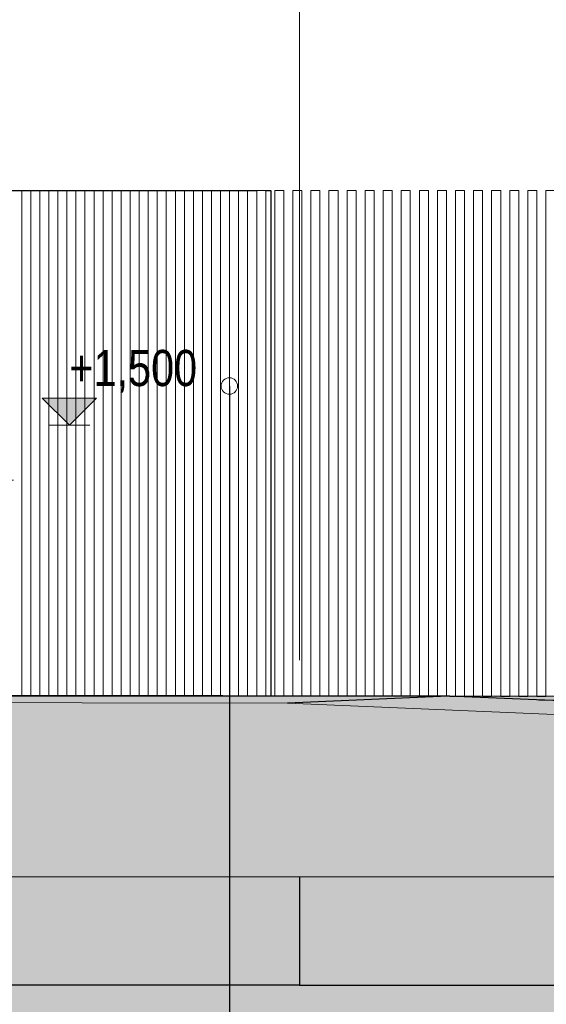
# Model space of a CAD drawing. Header units: millimetres. Extents: x -3848 to 115359, y -22918 to 12821.
# Tile 15 of 51: x 14414 to 17328, y -1706 to 3746. Entities that reach past the tile are written whole.
import ezdxf

# ---------------------------------------------------------------- set-up
doc = ezdxf.new("R2010")
doc.units = ezdxf.units.MM
doc.header["$MEASUREMENT"] = 0
for name, color, linetype in [('1244_Fassaadi varustus', 7, 'Continuous'), ('_2D mõõdud', 7, 'Continuous'), ('New_1131_Liiklusalade katted', 7, 'Continuous'), ('New_1132_Parkimisalade katted', 7, 'Continuous'), ('New_1133_Puhke- ja mängualade katted', 7, 'Continuous'), ('New_1241_Välisseinad', 7, 'Continuous')]:
    doc.layers.add(name, color=color, linetype=linetype)
for name, color, linetype, lineweight in [('1244_Fassaadi varustus_Pen_No__101', 252, 'Continuous', 13), ('_2D maapind_Pen_No__101', 252, 'Continuous', 13), ('_2D mõõdud_Pen_No__101', 252, 'Continuous', 13), ('_2D tähised_Pen_No__1', 7, 'Continuous', 13), ('New_1131_Liiklusalade katted_Pen_No__53', 54, 'Continuous', 25), ('New_1132_Parkimisalade katted_Pen_No__53', 54, 'Continuous', 25), ('New_1133_Puhke- ja mängualade katted_Pen_No__53', 54, 'Continuous', 25), ('New_1241_Välisseinad_Pen_No__41', 7, 'Continuous', 25), ('New__2D tekstid_Pen_No__1', 7, 'Continuous', 13)]:
    doc.layers.add(name, color=color, linetype=linetype, lineweight=lineweight)
for name, color, linetype, lineweight, true_color in [('_2D maapind_Pen_No__102', 7, 'Continuous', 13, 0xcccccc), ('New_1131_Liiklusalade katted_Pen_No__93', 7, 'Continuous', 13, 0xa2a233), ('New__2D Abi_Pen_No__62', 7, 'Continuous', 20, 0xaaaaaa)]:
    doc.layers.add(name, color=color, linetype=linetype, lineweight=lineweight, true_color=true_color)
doc.styles.add('GENERATED_STYLE_2', font='txt')
doc.dimstyles.new('GENERATED_STYLE__2', dxfattribs={"dimtxt": 0.18, "dimasz": 152, "dimexe": 0.18, "dimexo": 0.0625, "dimgap": 0.09, "dimtad": 0, "dimtih": 1, "dimtoh": 1, "dimdec": 4, "dimzin": 0, "dimdsep": 46, "dimcen": 0.09, "dimadec": 0, "dimazin": 0, "dimtfac": 1, "dimtdec": 4, "dimtmove": 0, "dimatfit": 3, "dimldrblk": 'ARROWHEAD_0', "dimfxl": 0, "dimtolj": 1, "dimtzin": 0, "dimarcsym": 0})
doc.dimstyles.new('GENERATED_STYLE__3', dxfattribs={"dimtxt": 0.18, "dimasz": 182.4, "dimexe": 0.18, "dimexo": 0.0625, "dimgap": 0.09, "dimtad": 0, "dimtih": 1, "dimtoh": 1, "dimdec": 4, "dimzin": 0, "dimdsep": 46, "dimcen": 0.09, "dimadec": 0, "dimazin": 0, "dimtfac": 1, "dimtdec": 4, "dimtmove": 0, "dimatfit": 3, "dimldrblk": 'ARROWHEAD_1', "dimfxl": 0, "dimtolj": 1, "dimtzin": 0, "dimarcsym": 0})

# ---------------------------------------------------------------- blocks, each defined once
blk = doc.blocks.new('Section Element_2_1')
at = {"layer": 'New_1241_Välisseinad_Pen_No__41', "color": 7, "linetype": 'Continuous', "lineweight": 25}
for p, q in [((15802.8, 2799.5), (15802.8, 1.8)), ((16794.5, 0), (16825.1, 0)), ((16875.1, 0), (16925.1, 0)), ((16975.1, 0), (17025.1, 0)), ((17075.1, 0), (17125.1, 0)), ((17175.1, 0), (17225.1, 0)), ((17275.1, 0), (17325.1, 0))]:
    blk.add_line(p, q, dxfattribs=at)
blk = doc.blocks.new('Section Element_9_1')
at = {"layer": 'New_1241_Välisseinad_Pen_No__41', "color": 7, "linetype": 'Continuous', "lineweight": 25}
for p, q in [((0, 2799.5), (15725.1, 2799.5)), ((15775.1, 2799.5), (15802.8, 2799.5))]:
    blk.add_line(p, q, dxfattribs=at)
blk = doc.blocks.new('Section Element_11_1')
at = {"layer": 'New_1241_Välisseinad_Pen_No__41', "color": 7, "linetype": 'Continuous', "lineweight": 25}
blk.add_line((15962.8, -1600), (-380, -1600), dxfattribs=at)
blk = doc.blocks.new('Section Element_13_1')
at = {"layer": 'New_1241_Välisseinad_Pen_No__41', "color": 7, "linetype": 'Continuous', "lineweight": 25}
for p, q in [((15962.8, -1000), (15962.8, -1600)), ((15962.8, -1600), (37880, -1600))]:
    blk.add_line(p, q, dxfattribs=at)
blk = doc.blocks.new('Section Element_36_1')
at = {"layer": 'New_1132_Parkimisalade katted_Pen_No__53', "color": 54, "linetype": 'Continuous', "lineweight": 25}
blk.add_line((19792.5, -55), (17287.1, -21.3), dxfattribs=at)
blk = doc.blocks.new('Section Element_47_1')
at = {"layer": 'New_1131_Liiklusalade katted_Pen_No__53', "color": 54, "linetype": 'Continuous', "lineweight": 25}
for p, q in [((16784, 0), (9314.2, 13.3)), ((16784, 0), (15895, -39.2)), ((19143.4, -100), (16784, 0))]:
    blk.add_line(p, q, dxfattribs=at)
at = {"layer": 'New_1131_Liiklusalade katted_Pen_No__93', "color": 55, "linetype": 'Continuous', "lineweight": 13, "true_color": 0xa2a233}
blk.add_line((42233.3, -1000), (-2242.6, -1000), dxfattribs=at)
at = {"layer": 'New_1131_Liiklusalade katted_Pen_No__93', "color": 55, "linetype": 'Continuous', "lineweight": 13, "true_color": 0xa2a233, "flags": 128}
blk.add_lwpolyline([(42233.3, -63.2), (38040.7, -100), (35424.8, -100), (32328, -144.1), (28489.2, -191.7), (28431, -200), (28280.1, -203.9), (26966.4, -200), (25864.4, -200), (19449.8, -111.8), (18304.1, -111.5), (17330, -100), (15895, -39.2), (11351.7, -31.1), (9394.6, -100), (7857.9, -111.1), (7050, -121.2), (1915.2, -100), (-376.7, -98.3), (-2242.6, -118)], dxfattribs=at)
blk = doc.blocks.new('Section Element_50_1')
at = {"layer": 'New_1133_Puhke- ja mängualade katted_Pen_No__53', "color": 54, "linetype": 'Continuous', "lineweight": 25}
for q in [(16784, 0), (16794.5, -0.4)]:
    blk.add_line((16794.5, 0), q, dxfattribs=at)
blk = doc.blocks.new('Section Element_239_1')
at = {"layer": '1244_Fassaadi varustus_Pen_No__101', "color": 252, "linetype": 'Continuous', "lineweight": 13}
for p, q in [((15625.1, 2.1), (15625.1, 2799.5)), ((15675.1, 2), (15675.1, 2799.5))]:
    blk.add_line(p, q, dxfattribs=at)
blk = doc.blocks.new('Section Element_240_1')
at = {"layer": '1244_Fassaadi varustus_Pen_No__101', "color": 252, "linetype": 'Continuous', "lineweight": 13}
for p, q in [((15525.1, 2.2), (15525.1, 2799.5)), ((15575.1, 2.2), (15575.1, 2799.5))]:
    blk.add_line(p, q, dxfattribs=at)
blk = doc.blocks.new('Section Element_241_1')
at = {"layer": '1244_Fassaadi varustus_Pen_No__101', "color": 252, "linetype": 'Continuous', "lineweight": 13}
for p, q in [((15425.1, 2.4), (15425.1, 2799.5)), ((15475.1, 2.3), (15475.1, 2799.5))]:
    blk.add_line(p, q, dxfattribs=at)
blk = doc.blocks.new('Section Element_242_1')
at = {"layer": '1244_Fassaadi varustus_Pen_No__101', "color": 252, "linetype": 'Continuous', "lineweight": 13}
for p, q in [((15325.1, 2.6), (15325.1, 2799.5)), ((15375.1, 2.5), (15375.1, 2799.5))]:
    blk.add_line(p, q, dxfattribs=at)
blk = doc.blocks.new('Section Element_243_1')
at = {"layer": '1244_Fassaadi varustus_Pen_No__101', "color": 252, "linetype": 'Continuous', "lineweight": 13}
for p, q in [((15225.1, 2.8), (15225.1, 2799.5)), ((15275.1, 2.7), (15275.1, 2799.5))]:
    blk.add_line(p, q, dxfattribs=at)
blk = doc.blocks.new('Section Element_244_1')
at = {"layer": '1244_Fassaadi varustus_Pen_No__101', "color": 252, "linetype": 'Continuous', "lineweight": 13}
for p, q in [((15125.1, 3), (15125.1, 2799.5)), ((15175.1, 2.9), (15175.1, 2799.5))]:
    blk.add_line(p, q, dxfattribs=at)
blk = doc.blocks.new('Section Element_245_1')
at = {"layer": '1244_Fassaadi varustus_Pen_No__101', "color": 252, "linetype": 'Continuous', "lineweight": 13}
for p, q in [((15025.1, 3.1), (15025.1, 2799.5)), ((15075.1, 3.1), (15075.1, 2799.5))]:
    blk.add_line(p, q, dxfattribs=at)
blk = doc.blocks.new('Section Element_246_1')
at = {"layer": '1244_Fassaadi varustus_Pen_No__101', "color": 252, "linetype": 'Continuous', "lineweight": 13}
for p, q in [((14925.1, 3.3), (14925.1, 2799.5)), ((14975.1, 3.2), (14975.1, 2799.5))]:
    blk.add_line(p, q, dxfattribs=at)
blk = doc.blocks.new('Section Element_247_1')
at = {"layer": '1244_Fassaadi varustus_Pen_No__101', "color": 252, "linetype": 'Continuous', "lineweight": 13}
for p, q in [((14825.1, 3.5), (14825.1, 2799.5)), ((14875.1, 3.4), (14875.1, 2799.5))]:
    blk.add_line(p, q, dxfattribs=at)
blk = doc.blocks.new('Section Element_248_1')
at = {"layer": '1244_Fassaadi varustus_Pen_No__101', "color": 252, "linetype": 'Continuous', "lineweight": 13}
for p, q in [((14725.1, 3.7), (14725.1, 2799.5)), ((14775.1, 3.6), (14775.1, 2799.5))]:
    blk.add_line(p, q, dxfattribs=at)
blk = doc.blocks.new('Section Element_249_1')
at = {"layer": '1244_Fassaadi varustus_Pen_No__101', "color": 252, "linetype": 'Continuous', "lineweight": 13}
for p, q in [((14625.1, 3.9), (14625.1, 2799.5)), ((14675.1, 3.8), (14675.1, 2799.5))]:
    blk.add_line(p, q, dxfattribs=at)
blk = doc.blocks.new('Section Element_250_1')
at = {"layer": '1244_Fassaadi varustus_Pen_No__101', "color": 252, "linetype": 'Continuous', "lineweight": 13}
for p, q in [((14525.1, 4), (14525.1, 2799.5)), ((14575.1, 3.9), (14575.1, 2799.5))]:
    blk.add_line(p, q, dxfattribs=at)
blk = doc.blocks.new('Section Element_251_1')
at = {"layer": '1244_Fassaadi varustus_Pen_No__101', "color": 252, "linetype": 'Continuous', "lineweight": 13}
for p, q in [((14425.1, 4.2), (14425.1, 2799.5)), ((14475.1, 4.1), (14475.1, 2799.5))]:
    blk.add_line(p, q, dxfattribs=at)
blk = doc.blocks.new('Section Element_537_1')
at = {"layer": '1244_Fassaadi varustus_Pen_No__101', "color": 252, "linetype": 'Continuous', "lineweight": 13}
for p, q in [((17325.1, 2800), (17327.4, 2800)), ((17325.1, 0), (17325.1, 2800)), ((17327.4, 2800), (17333.1, 2800)), ((17333.1, 2800), (17367.1, 2800)), ((17367.1, 2800), (17372.7, 2800)), ((17372.7, 2800), (17375.1, 2800)), ((17375.1, 0), (17375.1, 2800)), ((17325.1, 0), (17327.4, 0)), ((17327.4, 0), (17333.1, 0)), ((17333.1, 0), (17367.1, 0)), ((17367.1, 0), (17372.7, 0)), ((17372.7, 0), (17375.1, 0))]:
    blk.add_line(p, q, dxfattribs=at)
blk = doc.blocks.new('Section Element_538_1')
at = {"layer": '1244_Fassaadi varustus_Pen_No__101', "color": 252, "linetype": 'Continuous', "lineweight": 13}
for p, q in [((17225.1, 2800), (17227.4, 2800)), ((17225.1, 0), (17225.1, 2800)), ((17227.4, 2800), (17233.1, 2800)), ((17233.1, 2800), (17267.1, 2800)), ((17267.1, 2800), (17272.7, 2800)), ((17272.7, 2800), (17275.1, 2800)), ((17275.1, 0), (17275.1, 2800)), ((17225.1, 0), (17227.4, 0)), ((17227.4, 0), (17233.1, 0)), ((17233.1, 0), (17267.1, 0)), ((17267.1, 0), (17272.7, 0)), ((17272.7, 0), (17275.1, 0))]:
    blk.add_line(p, q, dxfattribs=at)
blk = doc.blocks.new('Section Element_539_1')
at = {"layer": '1244_Fassaadi varustus_Pen_No__101', "color": 252, "linetype": 'Continuous', "lineweight": 13}
for p, q in [((17125.1, 2800), (17127.4, 2800)), ((17125.1, 0), (17125.1, 2800)), ((17127.4, 2800), (17133.1, 2800)), ((17133.1, 2800), (17167.1, 2800)), ((17167.1, 2800), (17172.7, 2800)), ((17172.7, 2800), (17175.1, 2800)), ((17175.1, 0), (17175.1, 2800)), ((17125.1, 0), (17127.4, 0)), ((17127.4, 0), (17133.1, 0)), ((17133.1, 0), (17167.1, 0)), ((17167.1, 0), (17172.7, 0)), ((17172.7, 0), (17175.1, 0))]:
    blk.add_line(p, q, dxfattribs=at)
blk = doc.blocks.new('Section Element_540_1')
at = {"layer": '1244_Fassaadi varustus_Pen_No__101', "color": 252, "linetype": 'Continuous', "lineweight": 13}
for p, q in [((17025.1, 2800), (17027.4, 2800)), ((17025.1, 0), (17025.1, 2800)), ((17027.4, 2800), (17033.1, 2800)), ((17033.1, 2800), (17067.1, 2800)), ((17067.1, 2800), (17072.7, 2800)), ((17072.7, 2800), (17075.1, 2800)), ((17075.1, 0), (17075.1, 2800)), ((17025.1, 0), (17027.4, 0)), ((17027.4, 0), (17033.1, 0)), ((17033.1, 0), (17067.1, 0)), ((17067.1, 0), (17072.7, 0)), ((17072.7, 0), (17075.1, 0))]:
    blk.add_line(p, q, dxfattribs=at)
blk = doc.blocks.new('Section Element_541_1')
at = {"layer": '1244_Fassaadi varustus_Pen_No__101', "color": 252, "linetype": 'Continuous', "lineweight": 13}
for p, q in [((16925.1, 2800), (16927.4, 2800)), ((16925.1, 0), (16925.1, 2800)), ((16927.4, 2800), (16933.1, 2800)), ((16933.1, 2800), (16967.1, 2800)), ((16967.1, 2800), (16972.7, 2800)), ((16972.7, 2800), (16975.1, 2800)), ((16975.1, 0), (16975.1, 2800)), ((16925.1, 0), (16927.4, 0)), ((16927.4, 0), (16933.1, 0)), ((16933.1, 0), (16967.1, 0)), ((16967.1, 0), (16972.7, 0)), ((16972.7, 0), (16975.1, 0))]:
    blk.add_line(p, q, dxfattribs=at)
blk = doc.blocks.new('Section Element_542_1')
at = {"layer": '1244_Fassaadi varustus_Pen_No__101', "color": 252, "linetype": 'Continuous', "lineweight": 13}
for p, q in [((16825.1, 2800), (16827.4, 2800)), ((16825.1, 0), (16825.1, 2800)), ((16827.4, 2800), (16833.1, 2800)), ((16833.1, 2800), (16867.1, 2800)), ((16867.1, 2800), (16872.7, 2800)), ((16872.7, 2800), (16875.1, 2800)), ((16875.1, 0), (16875.1, 2800)), ((16825.1, 0), (16827.4, 0)), ((16827.4, 0), (16833.1, 0)), ((16833.1, 0), (16867.1, 0)), ((16867.1, 0), (16872.7, 0)), ((16872.7, 0), (16875.1, 0))]:
    blk.add_line(p, q, dxfattribs=at)
blk = doc.blocks.new('Section Element_543_1')
at = {"layer": '1244_Fassaadi varustus_Pen_No__101', "color": 252, "linetype": 'Continuous', "lineweight": 13}
for p, q in [((16725.1, 2800), (16727.4, 2800)), ((16725.1, 0.1), (16725.1, 2800)), ((16727.4, 2800), (16733.1, 2800)), ((16733.1, 2800), (16767.1, 2800)), ((16767.1, 2800), (16772.7, 2800)), ((16772.7, 2800), (16775.1, 2800)), ((16775.1, 0), (16775.1, 2800))]:
    blk.add_line(p, q, dxfattribs=at)
blk = doc.blocks.new('Section Element_544_1')
at = {"layer": '1244_Fassaadi varustus_Pen_No__101', "color": 252, "linetype": 'Continuous', "lineweight": 13}
for p, q in [((16625.1, 2800), (16627.4, 2800)), ((16625.1, 0.3), (16625.1, 2800)), ((16627.4, 2800), (16633.1, 2800)), ((16633.1, 2800), (16667.1, 2800)), ((16667.1, 2800), (16672.7, 2800)), ((16672.7, 2800), (16675.1, 2800)), ((16675.1, 0.2), (16675.1, 2800))]:
    blk.add_line(p, q, dxfattribs=at)
blk = doc.blocks.new('Section Element_545_1')
at = {"layer": '1244_Fassaadi varustus_Pen_No__101', "color": 252, "linetype": 'Continuous', "lineweight": 13}
for p, q in [((16525.1, 2800), (16527.4, 2800)), ((16525.1, 0.5), (16525.1, 2800)), ((16527.4, 2800), (16533.1, 2800)), ((16533.1, 2800), (16567.1, 2800)), ((16567.1, 2800), (16572.7, 2800)), ((16572.7, 2800), (16575.1, 2800)), ((16575.1, 0.4), (16575.1, 2800))]:
    blk.add_line(p, q, dxfattribs=at)
blk = doc.blocks.new('Section Element_546_1')
at = {"layer": '1244_Fassaadi varustus_Pen_No__101', "color": 252, "linetype": 'Continuous', "lineweight": 13}
for p, q in [((16425.1, 2800), (16427.4, 2800)), ((16425.1, 0.6), (16425.1, 2800)), ((16427.4, 2800), (16433.1, 2800)), ((16433.1, 2800), (16467.1, 2800)), ((16467.1, 2800), (16472.7, 2800)), ((16472.7, 2800), (16475.1, 2800)), ((16475.1, 0.6), (16475.1, 2800))]:
    blk.add_line(p, q, dxfattribs=at)
blk = doc.blocks.new('Section Element_547_1')
at = {"layer": '1244_Fassaadi varustus_Pen_No__101', "color": 252, "linetype": 'Continuous', "lineweight": 13}
for p, q in [((16325.1, 2800), (16327.4, 2800)), ((16325.1, 0.8), (16325.1, 2800)), ((16327.4, 2800), (16333.1, 2800)), ((16333.1, 2800), (16367.1, 2800)), ((16367.1, 2800), (16372.7, 2800)), ((16372.7, 2800), (16375.1, 2800)), ((16375.1, 0.7), (16375.1, 2800))]:
    blk.add_line(p, q, dxfattribs=at)
blk = doc.blocks.new('Section Element_548_1')
at = {"layer": '1244_Fassaadi varustus_Pen_No__101', "color": 252, "linetype": 'Continuous', "lineweight": 13}
for p, q in [((16225.1, 2800), (16227.4, 2800)), ((16225.1, 1), (16225.1, 2800)), ((16227.4, 2800), (16233.1, 2800)), ((16233.1, 2800), (16267.1, 2800)), ((16267.1, 2800), (16272.7, 2800)), ((16272.7, 2800), (16275.1, 2800)), ((16275.1, 0.9), (16275.1, 2800))]:
    blk.add_line(p, q, dxfattribs=at)
blk = doc.blocks.new('Section Element_549_1')
at = {"layer": '1244_Fassaadi varustus_Pen_No__101', "color": 252, "linetype": 'Continuous', "lineweight": 13}
for p, q in [((16125.1, 2800), (16127.4, 2800)), ((16125.1, 1.2), (16125.1, 2800)), ((16127.4, 2800), (16133.1, 2800)), ((16133.1, 2800), (16167.1, 2800)), ((16167.1, 2800), (16172.7, 2800)), ((16172.7, 2800), (16175.1, 2800)), ((16175.1, 1.1), (16175.1, 2800))]:
    blk.add_line(p, q, dxfattribs=at)
blk = doc.blocks.new('Section Element_550_1')
at = {"layer": '1244_Fassaadi varustus_Pen_No__101', "color": 252, "linetype": 'Continuous', "lineweight": 13}
for p, q in [((16025.1, 2800), (16027.4, 2800)), ((16025.1, 1.4), (16025.1, 2800)), ((16027.4, 2800), (16033.1, 2800)), ((16033.1, 2800), (16067.1, 2800)), ((16067.1, 2800), (16072.7, 2800)), ((16072.7, 2800), (16075.1, 2800)), ((16075.1, 1.3), (16075.1, 2800))]:
    blk.add_line(p, q, dxfattribs=at)
blk = doc.blocks.new('Section Element_551_1')
at = {"layer": '1244_Fassaadi varustus_Pen_No__101', "color": 252, "linetype": 'Continuous', "lineweight": 13}
for p, q in [((15925.1, 2800), (15927.4, 2800)), ((15925.1, 1.5), (15925.1, 2800)), ((15927.4, 2800), (15933.1, 2800)), ((15933.1, 2800), (15967.1, 2800)), ((15967.1, 2800), (15972.7, 2800)), ((15972.7, 2800), (15975.1, 2800)), ((15975.1, 1.4), (15975.1, 2800))]:
    blk.add_line(p, q, dxfattribs=at)
blk = doc.blocks.new('Section Element_552_1')
at = {"layer": '1244_Fassaadi varustus_Pen_No__101', "color": 252, "linetype": 'Continuous', "lineweight": 13}
for p, q in [((15825.1, 2800), (15827.4, 2800)), ((15825.1, 1.7), (15825.1, 2800)), ((15827.4, 2800), (15833.1, 2800)), ((15833.1, 2800), (15867.1, 2800)), ((15867.1, 2800), (15872.7, 2800)), ((15872.7, 2800), (15875.1, 2800)), ((15875.1, 1.6), (15875.1, 2800))]:
    blk.add_line(p, q, dxfattribs=at)
blk = doc.blocks.new('Section Element_553_1')
at = {"layer": '1244_Fassaadi varustus_Pen_No__101', "color": 252, "linetype": 'Continuous', "lineweight": 13}
for p, q in [((15725.1, 2800), (15727.4, 2800)), ((15725.1, 1.9), (15725.1, 2800)), ((15727.4, 2800), (15733.1, 2800)), ((15733.1, 2800), (15767.1, 2800)), ((15767.1, 2800), (15772.7, 2800)), ((15772.7, 2800), (15775.1, 2800)), ((15775.1, 1.8), (15775.1, 2800))]:
    blk.add_line(p, q, dxfattribs=at)
blk = doc.blocks.new('Dimension_12_1', base_point=(14688.6, 1500))
at = {"layer": '_2D mõõdud_Pen_No__101', "linetype": 'Continuous', "lineweight": 13}
blk.add_hatch(color=252, dxfattribs=at).paths.add_polyline_path([(14688.6, 1500), (14838.6, 1650), (14538.6, 1650)])
at = {"layer": '_2D mõõdud_Pen_No__101', "color": 252, "linetype": 'Continuous', "lineweight": 13}
for p, q in [((14688.6, 1500), (14538.6, 1650)), ((14538.6, 1650), (14838.6, 1650)), ((14838.6, 1650), (14688.6, 1500)), ((14688.6, 1500), (14576.1, 1500)), ((14688.6, 1500), (14801.1, 1500))]:
    blk.add_line(p, q, dxfattribs=at)
at = {"layer": '_2D mõõdud_Pen_No__101', "color": 252, "lineweight": 13, "insert": (14688.6, 1680), "char_height": 200, "attachment_point": 7, "style": 'GENERATED_STYLE_2'}
blk.add_mtext('\\A1;{\\pql;\\fSwis721 Cn BT|b0|i0|c0|p34;+1,500}', dxfattribs=at)
blk = doc.blocks.new('ARROWHEAD_0')
at = {"color": 0, "linetype": 'Continuous', "lineweight": 0}
for p, q in [((0, -0.5), (0, 0.5)), ((0, 0), (-1, 0))]:
    blk.add_line(p, q, dxfattribs=at)
blk = doc.blocks.new('ARROWHEAD_1')
at = {"color": 0, "linetype": 'Continuous', "lineweight": 0}
blk.add_line((0, 0), (-1, 0), dxfattribs=at)
blk.add_circle((0, 0), 0.25, dxfattribs=at)

msp = doc.modelspace()

# ---------------------------------------------------------------- hatches: boundary and pattern name
at = {"layer": '_2D maapind_Pen_No__102', "linetype": 'Continuous', "lineweight": 13, "true_color": 0xcccccc}
h = msp.add_hatch(dxfattribs=at)
h.set_pattern_fill('Earth_0001', color=254, style=0, pattern_type=2)
h.set_pattern_definition([(45, (0, 0), (-275.7716, 275.7716), []), (45, (-91.9, 91.9), (-551.543, 551.543), []), (45, (-183.85, 183.85), (-551.543, 551.543), []), (135, (-275.77, 275.77), (91.92388, 91.92388), [390, -390])])
h.paths.add_polyline_path([(-3847.6, 0), (42256.2, 0), (42256.2, -3000), (-3847.6, -3000)])

# ---------------------------------------------------------------- linework, layer by layer
at = {"layer": '_2D maapind_Pen_No__101', "color": 252, "linetype": 'Continuous', "lineweight": 13, "flags": 128}
msp.add_lwpolyline([(-3847.6, 0), (42256.2, 0), (42256.2, -3000), (-3847.6, -3000)], close=True, dxfattribs=at)
at = {"layer": 'New__2D Abi_Pen_No__62', "color": 253, "linetype": 'Continuous', "lineweight": 20, "true_color": 0xaaaaaa}
msp.add_line((15962.8, 200), (15962.8, 8800), dxfattribs=at)

# ---------------------------------------------------------------- block references
at = {"layer": '1244_Fassaadi varustus', "lineweight": 0}
for name in ['Section Element_251_1', 'Section Element_250_1', 'Section Element_249_1', 'Section Element_248_1', 'Section Element_247_1', 'Section Element_246_1', 'Section Element_245_1', 'Section Element_244_1', 'Section Element_243_1', 'Section Element_242_1', 'Section Element_241_1', 'Section Element_240_1', 'Section Element_239_1', 'Section Element_553_1', 'Section Element_552_1', 'Section Element_551_1', 'Section Element_550_1', 'Section Element_549_1', 'Section Element_548_1', 'Section Element_547_1', 'Section Element_546_1', 'Section Element_545_1', 'Section Element_544_1', 'Section Element_543_1', 'Section Element_542_1', 'Section Element_541_1', 'Section Element_540_1', 'Section Element_539_1', 'Section Element_538_1', 'Section Element_537_1']:
    msp.add_blockref(name, (0, 0), dxfattribs=at)
at = {"layer": '_2D mõõdud', "color": 252, "linetype": 'Continuous', "lineweight": 13}
msp.add_blockref('Dimension_12_1', (14688.6, 1500), dxfattribs=at)
at = {"layer": 'New_1131_Liiklusalade katted', "lineweight": 0}
msp.add_blockref('Section Element_47_1', (0, 0), dxfattribs=at)
at = {"layer": 'New_1132_Parkimisalade katted', "lineweight": 0}
msp.add_blockref('Section Element_36_1', (0, 0), dxfattribs=at)
at = {"layer": 'New_1133_Puhke- ja mängualade katted', "lineweight": 0}
msp.add_blockref('Section Element_50_1', (0, 0), dxfattribs=at)
at = {"layer": 'New_1241_Välisseinad', "lineweight": 0}
for name in ['Section Element_2_1', 'Section Element_9_1', 'Section Element_13_1', 'Section Element_11_1']:
    msp.add_blockref(name, (0, 0), dxfattribs=at)

# ---------------------------------------------------------------- leaders
at = {"layer": '_2D tähised_Pen_No__1', "color": 7, "linetype": 'Continuous', "lineweight": 13, "annotation_type": 0, "has_hookline": 1, "hookline_direction": 0, "text_width": 319.6}
msp.add_leader([(15574.2, 1717.4), (15574.2, -5299.1), (15916.8, -5299.1)], dimstyle='GENERATED_STYLE__3', dxfattribs=at)
at = {"layer": 'New__2D tekstid_Pen_No__1', "color": 7, "linetype": 'Continuous', "lineweight": 13, "annotation_type": 0, "has_hookline": 1, "hookline_direction": 0, "text_width": 2699.4}
msp.add_leader([(14303, 1195.5), (14303, -6426.4), (14619, -6426.4)], dimstyle='GENERATED_STYLE__2', dxfattribs=at)

doc.saveas('drawing.dxf')
